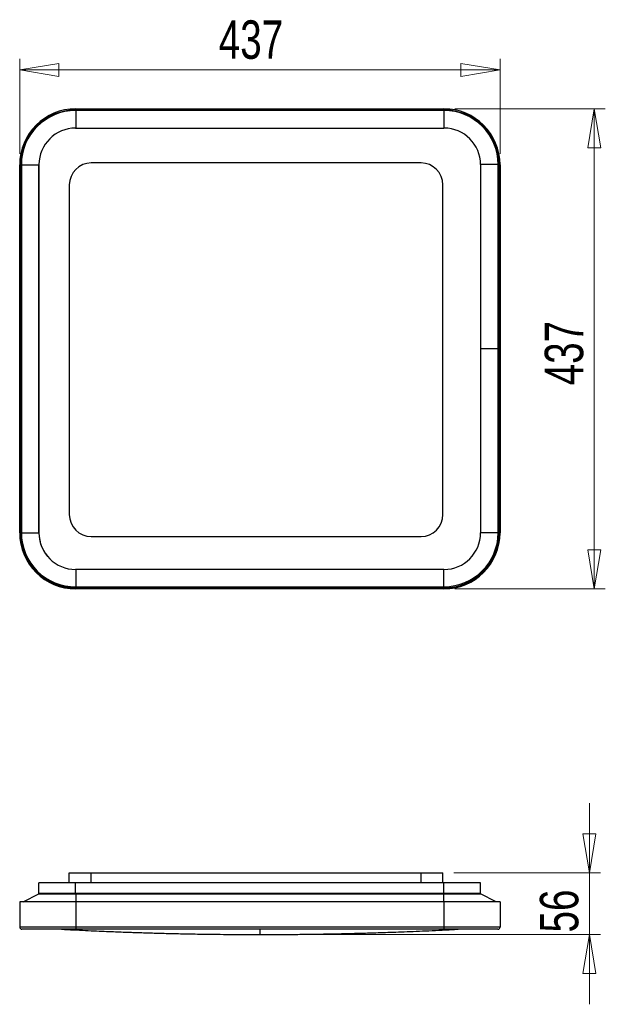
# Model space of a CAD drawing. Header units: millimetres. Extents: x 78.1 to 131.3, y 87.9 to 177.5.
import ezdxf

# ---------------------------------------------------------------- set-up
doc = ezdxf.new("R2010")
doc.units = ezdxf.units.MM
doc.styles.add('SLDTEXTSTYLE0', font='TXT', dxfattribs={"width": 0.75})
doc.dimstyles.new('SLDDIMSTYLE0', dxfattribs={"dimtxt": 3.5, "dimasz": 3.556, "dimexe": 0, "dimexo": 0.0625, "dimgap": 0.875, "dimtad": 1, "dimdec": 0, "dimlfac": 10, "dimrnd": 1e-09, "dimzin": 12, "dimdsep": 46, "dimtxsty": 'SLDTEXTSTYLE0', "dimblk1": 'CLOSED', "dimblk2": 'CLOSED', "dimsah": 1, "dimcen": 0.09, "dimadec": 0, "dimazin": 3, "dimtfac": 1, "dimtdec": 0, "dimtmove": 0, "dimatfit": 0, "dimldrblk": 'CLOSED', "dimfxl": 0, "dimfrac": 2, "dimtolj": 1, "dimtzin": 12, "dimarcsym": 0})
doc.dimstyles.new('SLDDIMSTYLE1', dxfattribs={"dimtxt": 3.5, "dimasz": 3.556, "dimexe": 0, "dimexo": 0.0625, "dimgap": 0.875, "dimtad": 1, "dimdec": 0, "dimlfac": 10, "dimrnd": 1e-09, "dimzin": 12, "dimdsep": 46, "dimtxsty": 'SLDTEXTSTYLE0', "dimblk1": 'CLOSED', "dimblk2": 'CLOSED', "dimsah": 1, "dimcen": 0.09, "dimadec": 0, "dimazin": 3, "dimtfac": 1, "dimtdec": 0, "dimtofl": 0, "dimtmove": 0, "dimatfit": 3, "dimldrblk": 'CLOSED', "dimfxl": 0, "dimfrac": 2, "dimtolj": 1, "dimtzin": 12, "dimarcsym": 0})

# ---------------------------------------------------------------- blocks, each defined once
blk = doc.blocks.new('_Closed')
at = {"color": 0, "linetype": 'ByBlock', "lineweight": -2}
for p, q in [((-1, 0.166667), (0, 0)), ((-1, 0.166667), (-1, -0.166667)), ((0, 0), (-1, -0.166667)), ((0, 0), (-1, 0))]:
    blk.add_line(p, q, dxfattribs=at)
blk = doc.blocks.new('_D')
at = {"color": 7, "linetype": 'Continuous', "lineweight": 0}
for p, q in [((129.909, 99.853), (129.909, 106.203)), ((117.583, 99.853), (130.909, 99.853)), ((129.909, 99.853), (129.909, 94.233)), ((100.923, 94.233), (130.909, 94.233)), ((129.909, 94.233), (129.909, 87.883))]:
    blk.add_line(p, q, dxfattribs=at)
at = {"color": 7, "linetype": 'Continuous', "lineweight": 18, "xscale": 3.556, "yscale": 3.556}
for p, rotation in [((129.909, 99.853, 0.167), 270.0000000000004), ((129.909, 94.233, 0.167), 90.0000000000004)]:
    blk.add_blockref('_Closed', p, dxfattribs=dict(at, rotation=rotation))
at = {"color": 7, "linetype": 'Continuous', "lineweight": 18, "insert": (125.397, 94.422), "char_height": 3.5, "attachment_point": 1, "rotation": 90, "style": 'SLDTEXTSTYLE0'}
blk.add_mtext('56', dxfattribs=at)
blk = doc.blocks.new('_D_1')
at = {"color": 7, "linetype": 'Continuous', "lineweight": 0}
for p, q in [((78.073, 165.289), (78.073, 173.925)), ((121.773, 165.289), (121.773, 173.925)), ((78.073, 172.925), (121.773, 172.925))]:
    blk.add_line(p, q, dxfattribs=at)
at = {"color": 7, "linetype": 'Continuous', "lineweight": 18, "xscale": 3.556, "yscale": 3.556, "rotation": 180.0000000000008}
blk.add_blockref('_Closed', (78.073, 172.925, 0.435), dxfattribs=at)
at = {"color": 7, "linetype": 'Continuous', "lineweight": 18, "xscale": 3.556, "yscale": 3.556}
blk.add_blockref('_Closed', (121.773, 172.925, 0.435), dxfattribs=at)
at = {"color": 7, "linetype": 'Continuous', "lineweight": 18, "insert": (96.183, 177.437), "char_height": 3.5, "attachment_point": 1, "style": 'SLDTEXTSTYLE0'}
blk.add_mtext('437', dxfattribs=at)
blk = doc.blocks.new('_D_2')
at = {"color": 7, "linetype": 'Continuous', "lineweight": 0}
for p, q in [((117.673, 169.389), (131.349, 169.389)), ((130.349, 169.389), (130.349, 125.689)), ((117.673, 125.689), (131.349, 125.689))]:
    blk.add_line(p, q, dxfattribs=at)
at = {"color": 7, "linetype": 'Continuous', "lineweight": 18, "xscale": 3.556, "yscale": 3.556}
for p, rotation in [((130.349, 169.389, 0.435), 90.00000000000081), ((130.349, 125.689, 0.435), 270.0000000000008)]:
    blk.add_blockref('_Closed', p, dxfattribs=dict(at, rotation=rotation))
at = {"color": 7, "linetype": 'Continuous', "lineweight": 18, "insert": (125.838, 144.223), "char_height": 3.5, "attachment_point": 1, "rotation": 90, "style": 'SLDTEXTSTYLE0'}
blk.add_mtext('437', dxfattribs=at)

msp = doc.modelspace()

# ---------------------------------------------------------------- linework, layer by layer
at = {"color": 7, "linetype": 'Continuous', "lineweight": 25}
for p, q in [((83.173, 169.289), (83.173, 169.389)), ((83.173, 169.389), (116.673, 169.389)), ((116.673, 169.289), (116.673, 169.389)), ((83.173, 169.289), (116.673, 169.289)), ((83.173, 169.239), (83.173, 167.639)), ((116.673, 169.239), (83.173, 169.239)), ((116.673, 169.239), (116.673, 167.639)), ((83.158, 167.639), (116.673, 167.639)), ((78.173, 164.289), (78.073, 164.289)), ((78.073, 130.789), (78.073, 164.289)), ((78.173, 130.789), (78.173, 164.289)), ((78.223, 164.289), (78.223, 130.789)), ((78.223, 164.289), (79.823, 164.289)), ((79.823, 164.289), (79.823, 130.789)), ((79.828, 130.794), (79.828, 164.309)), ((114.583, 164.461), (84.583, 164.461)), ((120.003, 164.309), (120.003, 130.794)), ((121.603, 164.309), (120.003, 164.309)), ((121.603, 147.539), (121.603, 164.309)), ((121.673, 164.289), (121.773, 164.289)), ((121.673, 164.289), (121.673, 147.539)), ((121.773, 164.289), (121.773, 147.539)), ((82.583, 162.461), (82.583, 132.461)), ((116.583, 132.461), (116.583, 162.461)), ((121.603, 147.539), (120.003, 147.539)), ((121.603, 130.789), (121.603, 147.539)), ((121.673, 147.539), (121.773, 147.539)), ((121.673, 147.539), (121.673, 130.789)), ((121.773, 147.539), (121.773, 130.789)), ((78.173, 130.789), (78.073, 130.789)), ((78.223, 130.789), (79.823, 130.789)), ((84.583, 130.461), (114.583, 130.461)), ((121.673, 130.789), (121.773, 130.789)), ((116.673, 127.464), (83.158, 127.464)), ((83.173, 125.889), (116.673, 125.889)), ((83.173, 125.889), (83.173, 125.789)), ((83.173, 125.789), (83.173, 125.689)), ((116.673, 125.789), (83.173, 125.789)), ((116.673, 125.689), (83.173, 125.689)), ((116.673, 125.889), (116.673, 125.789)), ((116.673, 125.789), (116.673, 125.689)), ((82.583, 98.954), (82.583, 99.853)), ((82.583, 99.853), (84.583, 99.853)), ((84.583, 98.954), (84.583, 99.853)), ((84.583, 99.853), (114.583, 99.853)), ((114.583, 98.954), (114.583, 99.853)), ((114.583, 99.853), (116.583, 99.853)), ((116.583, 98.954), (116.583, 99.853)), ((79.828, 97.954), (79.828, 98.954)), ((83.158, 98.954), (79.828, 98.954)), ((83.158, 97.954), (83.158, 98.954)), ((116.673, 98.954), (83.158, 98.954)), ((116.673, 97.954), (116.673, 98.954)), ((120.003, 98.954), (116.673, 98.954)), ((120.003, 97.954), (120.003, 98.954)), ((78.397, 97.217), (79.823, 97.93)), ((79.823, 97.93), (83.157, 97.93)), ((83.158, 97.954), (79.828, 97.954)), ((83.157, 97.93), (83.165, 97.93)), ((116.673, 97.954), (83.158, 97.954)), ((83.165, 97.93), (116.673, 97.93)), ((120.003, 97.954), (116.673, 97.954)), ((116.673, 97.93), (120.003, 97.93)), ((121.429, 97.217), (120.003, 97.93)), ((78.073, 97.217), (78.073, 94.917)), ((83.173, 97.217), (78.073, 97.217)), ((83.173, 97.217), (83.173, 94.917)), ((116.673, 97.217), (83.173, 97.217)), ((116.673, 97.217), (116.673, 94.917)), ((121.773, 97.217), (116.673, 97.217)), ((121.773, 97.217), (121.773, 94.917)), ((83.173, 94.917), (78.073, 94.917)), ((83.173, 94.717), (78.273, 94.717)), ((83.173, 94.917), (83.173, 94.717)), ((116.673, 94.917), (83.173, 94.917)), ((116.673, 94.717), (83.173, 94.717)), ((116.673, 94.917), (116.673, 94.717)), ((121.773, 94.917), (116.673, 94.917)), ((121.573, 94.717), (116.673, 94.717))]:
    msp.add_line(p, q, dxfattribs=at)
at = {"color": 8, "linetype": 'Continuous', "lineweight": 25}
for p, q in [((79.823, 164.289), (79.828, 164.289)), ((121.603, 164.289), (121.673, 164.289)), ((121.603, 147.539), (121.673, 147.539)), ((79.823, 130.789), (79.828, 130.789)), ((121.603, 130.789), (121.673, 130.789)), ((83.165, 127.464), (83.173, 125.889)), ((116.673, 125.889), (116.673, 127.464)), ((83.165, 97.93), (83.172, 97.217)), ((116.673, 97.217), (116.673, 97.93)), ((99.923, 94.717), (99.923, 94.233))]:
    msp.add_line(p, q, dxfattribs=at)
at = {"color": 7, "linetype": 'Continuous', "lineweight": 25}
for centre, radius, start, end in [((83.173, 164.289), 5.1, 90, 180), ((116.673, 164.289), 5.1, 0, 90), ((83.173, 164.289), 5, 90, 180), ((83.173, 164.289), 4.95, 90, 180), ((116.673, 164.289), 5, 0, 90), ((116.673, 164.309), 4.93, 0, 90), ((83.158, 164.309), 3.33, 90, 180), ((116.673, 164.309), 3.33, 0, 90), ((84.583, 162.461), 2, 90, 180), ((114.583, 162.461), 2, 0, 90), ((84.583, 132.461), 2, 180, 270), ((114.583, 132.461), 2, 270, 0), ((83.173, 130.789), 5.1, 180, 270), ((83.173, 130.789), 5, 180, 270), ((83.123, 130.789), 4.9, 180, 270.58168), ((83.123, 130.789), 3.3, 180, 220.53133), ((83.158, 130.794), 3.33, 180, 270), ((116.673, 130.794), 3.33, 270, 0), ((116.673, 130.819), 4.93, 270, 359.65327), ((116.673, 130.789), 5, 270, 0), ((116.673, 130.789), 5.1, 270, 0), ((78.273, 94.917), 0.2, 180, 270), ((121.573, 94.917), 0.2, 270, 0)]:
    msp.add_arc(centre, radius, start, end, dxfattribs=at)
msp.add_open_spline([(121.603, 130.789), (121.069, 130.79), (120.536, 130.792), (120.003, 130.794)], degree=3, dxfattribs=at)
for points, knots in [([(81.884, 94.717), (82.249, 94.698), (82.975, 94.66), (84.034, 94.608), (85.032, 94.563), (85.945, 94.523), (86.753, 94.491), (87.462, 94.464), (88.078, 94.442), (88.646, 94.422), (89.194, 94.404), (89.745, 94.387), (90.355, 94.369), (91.027, 94.35), (91.763, 94.332), (92.511, 94.314), (93.274, 94.298), (94.073, 94.284), (94.983, 94.269), (96.034, 94.255), (97.237, 94.243), (98.544, 94.235), (99.452, 94.234), (99.923, 94.233)], [0, 0, 0, 0, 0.060796, 0.120843, 0.176184, 0.226819, 0.272749, 0.310717, 0.344733, 0.375162, 0.405256, 0.435782, 0.466741, 0.506771, 0.547504, 0.588942, 0.631086, 0.674442, 0.721638, 0.782641, 0.849413, 0.92189, 1, 1, 1, 1]), ([(99.923, 94.233), (100.394, 94.234), (101.326, 94.235), (102.701, 94.244), (104.033, 94.257), (105.161, 94.273), (106.086, 94.289), (106.82, 94.304), (107.525, 94.319), (108.21, 94.335), (108.875, 94.352), (109.563, 94.371), (110.304, 94.393), (111.137, 94.42), (112.062, 94.452), (113.079, 94.49), (114.164, 94.534), (115.314, 94.585), (116.525, 94.643), (117.416, 94.687), (117.903, 94.714), (117.959, 94.717)], [0, 0, 0, 0, 0.078225, 0.154656, 0.229021, 0.299771, 0.342123, 0.382839, 0.421919, 0.459364, 0.496632, 0.532612, 0.573695, 0.619884, 0.671176, 0.727575, 0.789078, 0.851744, 0.918949, 0.990695, 1, 1, 1, 1])]:
    msp.add_open_spline(points, degree=3, knots=knots, dxfattribs=at)

# ---------------------------------------------------------------- dimensions: what is measured, and where the dimension line sits
at = {"color": 7, "linetype": 'Continuous', "lineweight": 18}
for base, p1, p2, angle, dimstyle, picture, middle in [((121.773, 172.925), (78.073, 164.289), (121.773, 164.289), 0, 'SLDDIMSTYLE1', '_D_1', (100.062, 172.925)), ((130.349, 125.689), (116.673, 169.389), (116.673, 125.689), 90, 'SLDDIMSTYLE1', '_D_2', (130.349, 148.102)), ((129.909, 94.233), (116.583, 99.853), (99.923, 94.233), 90, 'SLDDIMSTYLE0', '_D', (129.909, 97.008))]:
    dim = msp.add_linear_dim(base=base, p1=p1, p2=p2, angle=angle, dimstyle=dimstyle, dxfattribs=at)
    dim.commit()
    dim.dimension.update_dxf_attribs({"geometry": picture, "text_midpoint": middle, "dimtype": 160})

doc.saveas('drawing.dxf')
